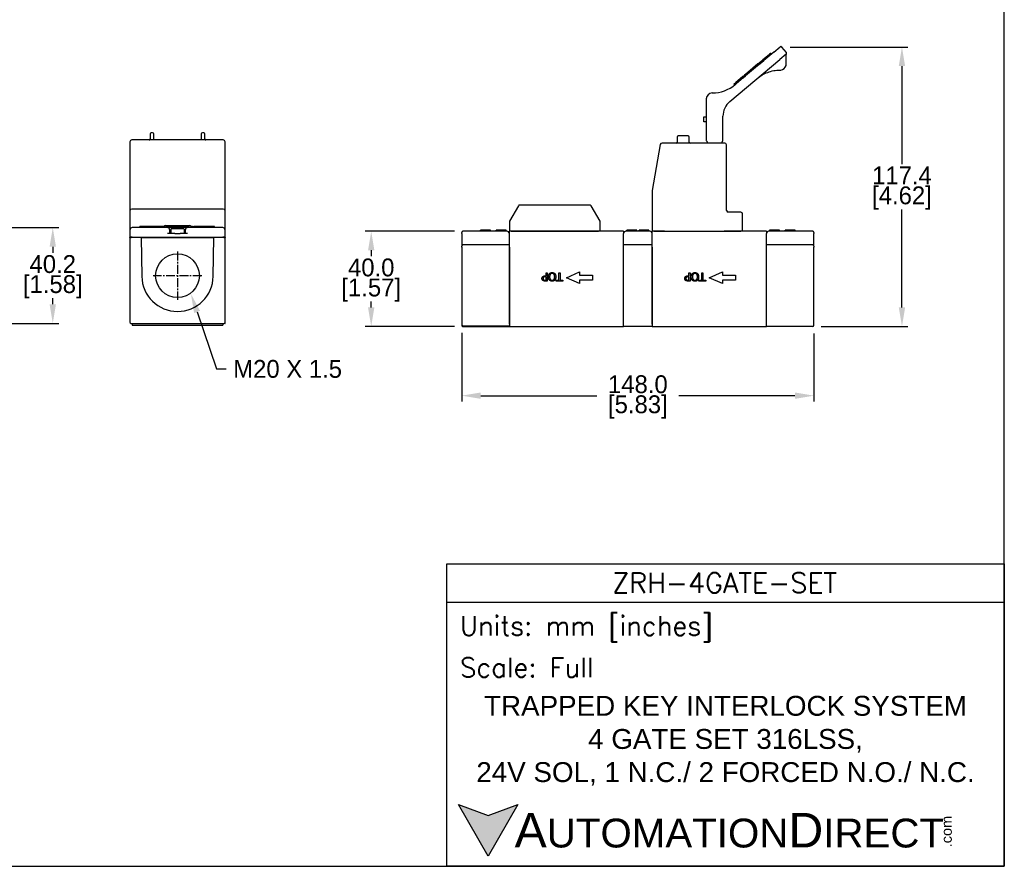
# Model space of a CAD drawing. Header units: inches. Extents: x 99 to 1311, y 112 to 1013.
# Tile 4 of 5: x 897 to 1311, y 302 to 658. Entities that reach past the tile are written whole.
import ezdxf
from ezdxf import colors
from ezdxf.entities.mleader import LeaderData, LeaderLine
from ezdxf.math import Vec2, Vec3

# ---------------------------------------------------------------- set-up
doc = ezdxf.new("R2010")
doc.units = ezdxf.units.IN
doc.header["$LTSCALE"] = 10
doc.header["$MEASUREMENT"] = 0
doc.linetypes.add('CENTER2', pattern=[1.125, 0.75, -0.125, 0.125, -0.125])
for name, color, linetype in [('CENTERLINE', 40, 'CENTER2'), ('DIMENSIONS', 140, 'Continuous'), ('TEXT', 140, 'Continuous')]:
    doc.layers.add(name, color=color, linetype=linetype)
doc.styles.add('\\M+2ABAC\\M+2A6A11', font='txt')
doc.styles.add('ROMANS', font='romans.shx')
doc.dimstyles.get("Standard").update_dxf_attribs({"dimtxt": 7.5, "dimasz": 8, "dimexe": 2.5, "dimexo": 3.5, "dimgap": 1, "dimtad": 0, "dimtih": 1, "dimtoh": 1, "dimdec": 1, "dimzin": 0, "dimdsep": 46, "dimtxsty": 'Standard', "dimcen": 0, "dimadec": 0, "dimazin": 0, "dimtfac": 1, "dimtdec": 1, "dimtofl": 0, "dimtmove": 0, "dimatfit": 3, "dimfxl": 0, "dimtolj": 1, "dimtzin": 0, "dimarcsym": 0})

# ---------------------------------------------------------------- blocks, each defined once
blk = doc.blocks.new('*D0')
at = {"layer": 'DEFPOINTS', "color": 0}
for p in [(1217.22, 646.32), (1230.24, 528.93), (1267.71, 528.93)]:
    blk.add_point(p, dxfattribs=at)
at = {"layer": 'DIMENSIONS', "color": 0, "lineweight": -2}
for p, q in [((1220.72, 646.32), (1270.21, 646.32)), ((1267.71, 638.32), (1267.71, 597.13)), ((1267.71, 536.93), (1267.71, 578.13)), ((1233.74, 528.93), (1270.21, 528.93))]:
    blk.add_line(p, q, dxfattribs=at)
at = {"layer": 'DIMENSIONS', "color": 0}
for points in [[(1266.38, 638.32), (1269.05, 638.32), (1267.71, 646.32)], [(1266.38, 536.93), (1269.05, 536.93), (1267.71, 528.93)]]:
    blk.add_solid(points, dxfattribs=at)
at = {"layer": 'DIMENSIONS', "color": 0, "char_height": 7.5, "attachment_point": 5}
for s, insert in [('\\A1;117.4', (1267.71, 592.38)), ('\\A1;[4.62]', (1267.71, 582.88))]:
    blk.add_mtext(s, dxfattribs=dict(at, insert=insert))
blk = doc.blocks.new('*D1')
at = {"layer": 'DEFPOINTS', "color": 0}
for p in [(1083.24, 568.93), (1044.7, 528.93), (1083.24, 528.93)]:
    blk.add_point(p, dxfattribs=at)
at = {"layer": 'DIMENSIONS', "color": 0, "lineweight": -2}
for p, q in [((1079.74, 568.93), (1042.2, 568.93)), ((1044.7, 560.93), (1044.7, 558.43)), ((1044.7, 536.93), (1044.7, 539.43)), ((1079.74, 528.93), (1042.2, 528.93))]:
    blk.add_line(p, q, dxfattribs=at)
at = {"layer": 'DIMENSIONS', "color": 0}
for points in [[(1043.36, 560.93), (1046.03, 560.93), (1044.7, 568.93)], [(1043.36, 536.93), (1046.03, 536.93), (1044.7, 528.93)]]:
    blk.add_solid(points, dxfattribs=at)
at = {"layer": 'DIMENSIONS', "color": 0, "char_height": 7.5, "attachment_point": 5}
for s, insert in [('\\A1;40.0', (1044.7, 553.68)), ('\\A1;[1.57]', (1044.7, 544.18))]:
    blk.add_mtext(s, dxfattribs=dict(at, insert=insert))
blk = doc.blocks.new('*D3')
at = {"layer": 'DEFPOINTS', "color": 0}
for p in [(1082.74, 529.73), (1230.74, 529.44), (1230.74, 499.87)]:
    blk.add_point(p, dxfattribs=at)
at = {"layer": 'DIMENSIONS', "color": 0, "lineweight": -2}
for p, q in [((1082.74, 526.23), (1082.74, 497.37)), ((1230.74, 525.94), (1230.74, 497.37)), ((1090.74, 499.87), (1139.49, 499.87)), ((1222.74, 499.87), (1173.99, 499.87))]:
    blk.add_line(p, q, dxfattribs=at)
at = {"layer": 'DIMENSIONS', "color": 0}
for points in [[(1090.74, 501.2), (1090.74, 498.54), (1082.74, 499.87)], [(1222.74, 501.2), (1222.74, 498.54), (1230.74, 499.87)]]:
    blk.add_solid(points, dxfattribs=at)
at = {"layer": 'DIMENSIONS', "color": 0, "char_height": 7.5, "attachment_point": 5}
for s, insert in [('\\A1;148.0', (1156.74, 504.62)), ('\\A1;[5.83]', (1156.74, 495.12))]:
    blk.add_mtext(s, dxfattribs=dict(at, insert=insert))
blk = doc.blocks.new('*D12')
at = {"layer": 'DEFPOINTS', "color": 0}
for p in [(880.28, 570.45), (880.78, 530.25), (910.88, 530.25)]:
    blk.add_point(p, dxfattribs=at)
at = {"layer": 'DIMENSIONS', "color": 0, "lineweight": -2}
for p, q in [((883.78, 570.45), (913.38, 570.45)), ((910.88, 562.45), (910.88, 559.85)), ((910.88, 538.25), (910.88, 540.85)), ((884.28, 530.25), (886.23, 530.25)), ((888.77, 530.25), (913.38, 530.25))]:
    blk.add_line(p, q, dxfattribs=at)
at = {"layer": 'DIMENSIONS', "color": 0}
for points in [[(909.55, 562.45), (912.21, 562.45), (910.88, 570.45)], [(909.55, 538.25), (912.21, 538.25), (910.88, 530.25)]]:
    blk.add_solid(points, dxfattribs=at)
at = {"layer": 'DIMENSIONS', "color": 0, "char_height": 7.5, "attachment_point": 5}
for s, insert in [('\\A1;40.2', (910.88, 555.1)), ('\\A1;[1.58]', (910.88, 545.6))]:
    blk.add_mtext(s, dxfattribs=dict(at, insert=insert))

msp = doc.modelspace()

# ---------------------------------------------------------------- hatches: boundary and pattern name
at = {"layer": 'TEXT'}
msp.add_hatch(color=256, dxfattribs=at).paths.add_polyline_path([(1106.37, 328.09), (1093.9, 323.55), (1081.43, 328.09), (1093.9, 306.48)])

# ---------------------------------------------------------------- linework, layer by layer
for p, q in [((1213.84, 644.13), (1216.52, 646.38)), ((1219.15, 644.02), (1217.22, 646.32)), ((1213.84, 644.13), (1197.63, 630.53)), ((1211.99, 643.23), (1209.31, 640.98)), ((1212.31, 642.85), (1209.74, 640.7)), ((1211.99, 643.23), (1212.37, 643.55)), ((1212.31, 642.85), (1212.81, 643.27)), ((1212.81, 643.27), (1212.58, 643.54)), ((1219.09, 643.32), (1216.41, 641.07)), ((1219.09, 639.14), (1219.09, 643.13)), ((1195.35, 623.4), (1216.41, 641.07)), ((1207.18, 639.2), (1202.91, 635.61)), ((1207.44, 638.77), (1203.27, 635.27)), ((1207.18, 639.2), (1209.31, 640.98)), ((1207.44, 638.77), (1209.74, 640.7)), ((1209.74, 640.7), (1209.52, 640.97)), ((1200.85, 633.89), (1197.89, 631.41)), ((1201.06, 633.41), (1198.16, 630.98)), ((1201.06, 633.41), (1200.83, 633.68)), ((1200.85, 633.89), (1201.57, 634.49)), ((1201.06, 633.41), (1201.99, 634.19)), ((1202.91, 635.61), (1201.57, 634.49)), ((1203.27, 635.27), (1201.99, 634.19)), ((1203.27, 635.27), (1203.04, 635.53)), ((1197.39, 630.33), (1197.17, 630.6)), ((1197.18, 630.81), (1197.89, 631.41)), ((1197.56, 630.48), (1198.16, 630.98)), ((1185.49, 624.52), (1185.49, 607.24)), ((1184.49, 614.93), (1184.49, 616.93)), ((1184.49, 616.93), (1185.49, 616.93)), ((1192.49, 607.24), (1192.49, 617.27)), ((1185.49, 614.93), (1184.49, 614.93)), ((951.8, 609.81), (951.8, 607.71)), ((952.85, 610.26), (952.25, 610.26)), ((953.3, 607.71), (953.3, 609.81)), ((973.3, 609.81), (973.3, 607.71)), ((974.35, 610.26), (973.75, 610.26)), ((974.8, 607.71), (974.8, 609.81)), ((1173.27, 608.49), (1173.27, 606.39)), ((1177.82, 608.94), (1173.72, 608.94)), ((1178.27, 606.39), (1178.27, 608.49)), ((943.3, 606.51), (943.3, 579.01)), ((956.78, 607.26), (944.05, 607.26)), ((957.8, 607.26), (956.78, 607.26)), ((982.55, 607.26), (957.8, 607.26)), ((983.3, 579.01), (983.3, 606.51)), ((1166.16, 605.32), (1162.75, 586.01)), ((1193.24, 605.94), (1166.89, 605.94)), ((1185.49, 607.24), (1185.49, 607.16)), ((1185.56, 606.91), (1186.11, 605.94)), ((1191.87, 605.94), (1192.42, 606.91)), ((1192.49, 607.16), (1192.49, 607.24)), ((1193.99, 577.69), (1193.99, 605.19)), ((1162.74, 585.88), (1162.74, 568.94)), ((1106.52, 579.57), (1102.84, 573.19)), ((1136.51, 579.94), (1107.17, 579.94)), ((1140.84, 573.19), (1137.15, 579.57)), ((943.3, 579.01), (943.3, 577.51)), ((943.3, 577.51), (943.3, 570.26)), ((982.55, 578.26), (944.05, 578.26)), ((983.3, 577.51), (983.3, 579.01)), ((983.3, 570.26), (983.3, 577.51)), ((1199.99, 576.94), (1194.74, 576.94)), ((1200.74, 568.94), (1200.74, 576.19)), ((958.3, 571.35), (968.3, 571.35)), ((1102.74, 572.81), (1102.74, 568.94)), ((1140.94, 568.94), (1140.94, 572.81)), ((943.3, 569.45), (943.3, 566.45)), ((959.05, 570.45), (944.3, 570.45)), ((948.18, 570.95), (947.41, 570.95)), ((947.41, 570.45), (947.41, 570.95)), ((948.63, 570.95), (948.18, 570.95)), ((948.18, 570.45), (948.18, 570.95)), ((949.15, 570.95), (948.63, 570.95)), ((948.63, 570.45), (948.63, 570.95)), ((949.25, 570.95), (949.15, 570.95)), ((949.15, 570.45), (949.15, 570.95)), ((949.65, 570.95), (949.25, 570.95)), ((949.25, 570.45), (949.25, 570.95)), ((950.09, 570.95), (949.65, 570.95)), ((949.65, 570.45), (949.65, 570.95)), ((950.89, 570.95), (950.09, 570.95)), ((950.09, 570.45), (950.09, 570.95)), ((950.89, 570.45), (950.89, 570.95)), ((951.72, 570.95), (950.95, 570.95)), ((950.95, 570.45), (950.95, 570.95)), ((952.16, 570.95), (951.72, 570.95)), ((951.72, 570.45), (951.72, 570.95)), ((952.68, 570.95), (952.16, 570.95)), ((952.16, 570.45), (952.16, 570.95)), ((952.78, 570.95), (952.68, 570.95)), ((952.68, 570.45), (952.68, 570.95)), ((953.18, 570.95), (952.78, 570.95)), ((952.78, 570.45), (952.78, 570.95)), ((953.63, 570.95), (953.18, 570.95)), ((953.18, 570.45), (953.18, 570.95)), ((954.42, 570.95), (953.63, 570.95)), ((953.63, 570.45), (953.63, 570.95)), ((954.42, 570.45), (954.42, 570.95)), ((955.25, 570.95), (954.48, 570.95)), ((954.48, 570.45), (954.48, 570.95)), ((955.7, 570.95), (955.25, 570.95)), ((955.25, 570.45), (955.25, 570.95)), ((956.21, 570.95), (955.7, 570.95)), ((955.7, 570.45), (955.7, 570.95)), ((956.31, 570.95), (956.21, 570.95)), ((956.21, 570.45), (956.21, 570.95)), ((956.72, 570.95), (956.31, 570.95)), ((956.31, 570.45), (956.31, 570.95)), ((957.16, 570.95), (956.72, 570.95)), ((956.72, 570.45), (956.72, 570.95)), ((957.96, 570.95), (957.16, 570.95)), ((957.16, 570.45), (957.16, 570.95)), ((957.96, 570.45), (957.96, 570.95)), ((958.93, 570.95), (958.44, 570.95)), ((958.44, 570.45), (958.44, 570.95)), ((958.93, 570.45), (958.93, 570.95)), ((967.55, 570.45), (959.05, 570.45)), ((962.15, 568.05), (959.05, 568.05)), ((959.52, 570.45), (959.52, 570.95)), ((960.05, 568.05), (960.05, 569.45)), ((960.55, 569.75), (960.55, 568.05)), ((960.85, 570.05), (965.75, 570.05)), ((961.72, 570.95), (961.32, 570.95)), ((961.32, 570.45), (961.32, 570.95)), ((961.72, 570.45), (961.72, 570.95)), ((962.15, 568.05), (964.44, 568.05)), ((962.24, 570.45), (962.24, 570.95)), ((967.55, 568.05), (964.44, 568.05)), ((964.61, 570.45), (964.61, 570.95)), ((965.53, 570.95), (965.1, 570.95)), ((965.1, 570.45), (965.1, 570.95)), ((965.53, 570.45), (965.53, 570.95)), ((966.04, 570.45), (966.04, 570.95)), ((966.05, 569.75), (966.05, 568.05)), ((966.55, 569.45), (966.55, 568.05)), ((982.3, 570.45), (967.55, 570.45)), ((968.24, 570.95), (967.85, 570.95)), ((967.85, 570.45), (967.85, 570.95)), ((968.24, 570.45), (968.24, 570.95)), ((969.53, 570.95), (969.04, 570.95)), ((969.04, 570.45), (969.04, 570.95)), ((969.53, 570.45), (969.53, 570.95)), ((970.15, 570.45), (970.15, 570.95)), ((972.35, 570.45), (972.35, 570.95)), ((972.56, 570.45), (972.56, 570.95)), ((974.94, 570.45), (974.94, 570.95)), ((975.87, 570.95), (975.44, 570.95)), ((975.44, 570.45), (975.44, 570.95)), ((975.87, 570.45), (975.87, 570.95)), ((977.38, 570.95), (976.95, 570.95)), ((976.95, 570.45), (976.95, 570.95)), ((977.38, 570.45), (977.38, 570.95)), ((978.88, 570.95), (978.45, 570.95)), ((978.45, 570.45), (978.45, 570.95)), ((978.88, 570.45), (978.88, 570.95)), ((983.3, 566.45), (983.3, 569.45)), ((1082.74, 567.93), (1082.74, 568.43)), ((1082.74, 567.93), (1082.74, 562.73)), ((1090.89, 568.93), (1083.24, 568.93)), ((1090.65, 568.93), (1090.65, 569.43)), ((1090.74, 568.93), (1090.74, 569.43)), ((1095.04, 568.93), (1090.89, 568.93)), ((1091.06, 568.93), (1091.06, 569.43)), ((1094.74, 568.93), (1094.74, 569.43)), ((1094.82, 568.93), (1094.82, 569.43)), ((1096.74, 568.93), (1095.04, 568.93)), ((1100.89, 568.93), (1096.74, 568.93)), ((1097.24, 568.93), (1097.24, 569.43)), ((1097.31, 568.93), (1097.31, 569.43)), ((1101.31, 569.43), (1097.31, 569.43)), ((1101.74, 568.93), (1100.89, 568.93)), ((1101.31, 568.93), (1101.31, 569.43)), ((1101.38, 568.93), (1101.38, 569.43)), ((1103.49, 568.94), (1102.74, 568.94)), ((1102.74, 529.93), (1102.74, 568.93)), ((1103.49, 568.94), (1140.19, 568.94)), ((1113.19, 568.93), (1113.19, 568.94)), ((1133.49, 568.93), (1133.49, 568.94)), ((1140.94, 568.94), (1140.19, 568.94)), ((1150.74, 568.93), (1148.14, 568.93)), ((1150.74, 568.93), (1150.74, 567.93)), ((1150.74, 529.93), (1150.74, 567.93)), ((1152.59, 568.93), (1151.74, 568.93)), ((1152.1, 568.93), (1152.1, 569.43)), ((1152.17, 568.93), (1152.17, 569.43)), ((1160.89, 568.93), (1152.59, 568.93)), ((1155.82, 568.93), (1155.82, 569.43)), ((1156.17, 568.93), (1156.17, 569.43)), ((1156.24, 568.93), (1156.24, 569.43)), ((1157.24, 568.93), (1157.24, 569.43)), ((1157.31, 568.93), (1157.31, 569.43)), ((1161.31, 569.43), (1157.31, 569.43)), ((1161.74, 568.93), (1160.89, 568.93)), ((1161.31, 568.93), (1161.31, 569.43)), ((1161.38, 568.93), (1161.38, 569.43)), ((1163.49, 568.94), (1162.74, 568.94)), ((1162.74, 529.93), (1162.74, 568.93)), ((1163.49, 568.94), (1167.89, 568.94)), ((1164.24, 568.93), (1164.24, 568.94)), ((1166.89, 568.93), (1166.89, 568.94)), ((1167.89, 568.93), (1167.86, 568.93)), ((1167.89, 568.93), (1192.99, 568.93)), ((1192.99, 568.94), (1199.99, 568.94)), ((1193.12, 568.93), (1192.99, 568.93)), ((1193.99, 568.93), (1193.99, 568.94)), ((1200.74, 568.94), (1199.99, 568.94)), ((1210.74, 568.93), (1208.14, 568.93)), ((1210.74, 568.93), (1210.74, 567.93)), ((1210.74, 529.93), (1210.74, 567.93)), ((1212.59, 568.93), (1211.74, 568.93)), ((1212.1, 568.93), (1212.1, 569.43)), ((1212.17, 568.93), (1212.17, 569.43)), ((1216.74, 568.93), (1212.59, 568.93)), ((1215.82, 568.93), (1215.82, 569.43)), ((1216.17, 568.93), (1216.17, 569.43)), ((1216.24, 568.93), (1216.24, 569.43)), ((1218.44, 568.93), (1216.74, 568.93)), ((1222.59, 568.93), (1218.44, 568.93)), ((1218.65, 568.93), (1218.65, 569.43)), ((1222.74, 569.43), (1218.74, 569.43)), ((1218.74, 568.93), (1218.74, 569.43)), ((1230.24, 568.93), (1222.59, 568.93)), ((1222.74, 568.93), (1222.74, 569.43)), ((1222.82, 568.93), (1222.82, 569.43)), ((1230.74, 568.43), (1230.74, 567.93)), ((1230.74, 562.73), (1230.74, 567.93)), ((943.3, 566.25), (943.3, 566.45)), ((944.3, 566.45), (943.3, 566.45)), ((943.3, 566.25), (943.8, 566.25)), ((943.3, 566.25), (943.3, 530.75)), ((943.8, 566.45), (943.8, 566.25)), ((948.01, 566.25), (943.8, 566.25)), ((944.3, 566.45), (982.3, 566.45)), ((948.01, 566.25), (948.51, 566.25)), ((948.01, 566.25), (948.3, 549.99)), ((948.51, 566.25), (978.08, 566.25)), ((978.08, 566.25), (978.58, 566.25)), ((978.29, 549.99), (978.58, 566.25)), ((982.8, 566.25), (978.58, 566.25)), ((983.3, 566.45), (982.3, 566.45)), ((982.8, 566.25), (982.8, 566.45)), ((982.8, 566.25), (983.3, 566.25)), ((983.3, 566.45), (983.3, 566.25)), ((983.3, 530.75), (983.3, 566.25)), ((1082.74, 562.23), (1082.74, 562.73)), ((1102.74, 563.23), (1083.24, 563.23)), ((1162.74, 563.23), (1150.74, 563.23)), ((1230.24, 563.23), (1210.74, 563.23)), ((1230.74, 562.73), (1230.74, 562.23)), ((1082.74, 562.23), (1082.74, 529.73)), ((1102.74, 562.23), (1102.74, 529.23)), ((1150.74, 528.93), (1150.74, 562.23)), ((1162.74, 562.23), (1162.74, 528.93)), ((1210.74, 528.93), (1210.74, 562.23)), ((1230.74, 529.44), (1230.74, 562.23)), ((1126.74, 549.43), (1132.24, 551.93)), ((1132.24, 551.93), (1132.24, 550.43)), ((1132.24, 550.43), (1137.74, 550.43)), ((1137.74, 550.43), (1137.74, 548.43)), ((1186.74, 549.43), (1192.24, 551.93)), ((1192.24, 551.93), (1192.24, 550.43)), ((1192.24, 550.43), (1197.74, 550.43)), ((1197.74, 550.43), (1197.74, 548.43)), ((1132.24, 546.93), (1126.74, 549.43)), ((1132.24, 548.43), (1132.24, 546.93)), ((1137.74, 548.43), (1132.24, 548.43)), ((1192.24, 546.93), (1186.74, 549.43)), ((1192.24, 548.43), (1192.24, 546.93)), ((1197.74, 548.43), (1192.24, 548.43)), ((943.3, 530.75), (943.3, 530.55)), ((943.3, 530.55), (943.34, 530.55)), ((943.8, 530.25), (982.8, 530.25)), ((944.3, 530.25), (944.3, 529.45)), ((982.3, 530.25), (982.3, 529.45)), ((982.85, 530.26), (983.3, 530.25)), ((983.3, 530.25), (983.3, 530.75)), ((1082.74, 529.73), (1082.74, 529.7)), ((1082.74, 529.7), (1082.74, 529.69)), ((1082.74, 529.69), (1082.74, 529.48)), ((944.3, 529.45), (982.3, 529.45)), ((1082.74, 529.48), (1082.74, 529.46)), ((1082.74, 529.46), (1082.74, 529.44)), ((1083.24, 529.23), (1102.74, 529.23)), ((1083.24, 528.93), (1102.74, 528.93)), ((1102.74, 528.93), (1102.74, 529.23)), ((1102.74, 529.23), (1102.74, 529.23)), ((1102.74, 528.93), (1150.74, 528.93)), ((1162.74, 528.93), (1150.74, 528.93)), ((1162.74, 528.93), (1210.74, 528.93)), ((1230.24, 528.93), (1210.74, 528.93))]:
    msp.add_line(p, q)
msp.add_circle((963.3, 550.25), 9.19)
for centre, radius, start, end in [((1216.84, 646), 0.5, 40, 130), ((1212.47, 643.44), 0.15, 40, 130), ((1218.77, 643.7), 0.5, 310, 40), ((1219.59, 643.13), 0.5, 145.2246, 180), ((1209.4, 640.87), 0.15, 40, 130), ((1216.59, 639.14), 2.5, 274.2482, 345.7518), ((1200.95, 633.77), 0.15, 130, 220), ((1187.99, 642.02), 15, 270, 310), ((1197.28, 630.7), 0.15, 130, 220), ((1187.99, 624.52), 2.5, 90, 180), ((1200.49, 617.27), 8, 130, 180), ((952.25, 609.81), 0.45, 90, 180), ((952.85, 609.81), 0.45, 0, 90), ((973.75, 609.81), 0.45, 90, 180), ((974.35, 609.81), 0.45, 0, 90), ((1173.72, 608.49), 0.45, 90, 180), ((1177.82, 608.49), 0.45, 0, 90), ((944.05, 606.51), 0.75, 90, 180), ((951.35, 607.71), 0.45, 270, 0), ((975.25, 607.71), 0.45, 180, 270), ((982.55, 606.51), 0.75, 0, 90), ((1166.89, 605.19), 0.75, 90, 170), ((1172.82, 606.39), 0.45, 270, 0), ((1178.72, 606.39), 0.45, 180, 270), ((1185.99, 607.16), 0.5, 180, 210), ((1191.99, 607.16), 0.5, 330, 0), ((1193.24, 605.19), 0.75, 0, 90), ((1163.49, 585.88), 0.75, 170, 180), ((1107.17, 579.19), 0.75, 90, 150), ((1136.51, 579.19), 0.75, 30, 90), ((944.05, 577.51), 0.75, 90, 180), ((982.55, 577.51), 0.75, 0, 90), ((1194.74, 577.69), 0.75, 180, 270), ((1199.99, 576.19), 0.75, 0, 90), ((958.3, 570.35), 1, 90, 143.1301), ((968.3, 570.35), 1, 36.8699, 90), ((1103.49, 572.81), 0.75, 150, 180), ((1140.19, 572.81), 0.75, 0, 30), ((944.3, 569.45), 1, 90, 180), ((959.05, 569.45), 1, 0, 90), ((960.85, 569.75), 0.3, 90, 180), ((965.75, 569.75), 0.3, 0, 90), ((967.55, 569.45), 1, 90, 180), ((982.3, 569.45), 1, 0, 90), ((1083.24, 568.43), 0.5, 90, 180), ((1101.74, 567.93), 1, 0, 90), ((1151.74, 567.93), 1, 90, 180), ((1161.74, 567.93), 1, 0, 90), ((1211.74, 567.93), 1, 90, 180), ((1230.24, 568.43), 0.5, 0, 90), ((1083.24, 562.73), 0.5, 90, 180), ((1230.24, 562.73), 0.5, 0, 90), ((963.3, 550.25), 15, 181, 359), ((943.8, 530.75), 0.5, 180, 270), ((982.8, 530.75), 0.5, 270, 0)]:
    msp.add_arc(centre, radius, start, end)
for centre, major_axis, ratio, start_param, end_param in [((1203, 635.5), (0.096, -0.115), 0.366025, 1.570796, 3.141593), ((1083.24, 529.73), (-0.5, 0), 0.992528, 0, 1.570796), ((1083.24, 529.44), (0, 0.504), 0.992528, 1.570796, 3.141593), ((1230.24, 529.44), (0, 0.504), 0.992528, 3.141593, 4.712389)]:
    msp.add_ellipse(centre, major_axis=major_axis, ratio=ratio, start_param=start_param, end_param=end_param)
for points, degree, knots in [([(1219.01, 638.52), (1219.05, 638.68), (1219.08, 638.85), (1219.09, 639.05), (1219.09, 639.1), (1219.09, 639.14)], 3, [0, 0, 0, 0, 0.00984526, 0.00984526, 0.01234465, 0.01234465, 0.01234465, 0.01234465]), ([(1206.96, 633.14), (1207.59, 633.67), (1208.28, 634.15), (1209.73, 635.01), (1210.5, 635.38), (1211.32, 635.68), (1212.11, 635.98), (1212.95, 636.22), (1214.71, 636.55), (1215.65, 636.64), (1216.59, 636.64)], 3, [0, 0, 0, 0, 0.313575, 0.313575, 0.629043, 0.629043, 0.629043, 0.937891, 0.937891, 1.256443, 1.256443, 1.256443, 1.256443]), ([(953.3, 607.26), (953.3, 607.3), (953.3, 607.33), (953.3, 607.43), (953.3, 607.49), (953.3, 607.6), (953.3, 607.66), (953.3, 607.71)], 3, [-0.3284938, -0.3284938, -0.3284938, -0.3284938, -0.25, -0.25, -0.125, -0.125, 0, 0, 0, 0]), ([(973.3, 607.71), (973.3, 607.66), (973.3, 607.6), (973.3, 607.49), (973.3, 607.43), (973.3, 607.33), (973.3, 607.3), (973.3, 607.26)], 3, [-1, -1, -1, -1, -0.875, -0.875, -0.75, -0.75, -0.6715062, -0.6715062, -0.6715062, -0.6715062]), ([(943.3, 570.25), (943.3, 570.25), (943.3, 570.25), (943.3, 570.25), (943.3, 570.25), (943.3, 570.25), (943.3, 570.25), (943.3, 570.25), (943.3, 570.25), (943.3, 570.24), (943.3, 570.24), (943.3, 570.24), (943.3, 570.24), (943.3, 570.24), (943.3, 570.25), (943.3, 570.22), (943.3, 570.17), (943.3, 569.95), (943.3, 569.72), (943.3, 569.51), (943.3, 569.48), (943.3, 569.45)], 3, [-4.7, -4.7, -4.7, -4.7, -4.089937, -4.089937, -3.479875, -3.479875, -2.869812, -2.869812, -2.25975, -2.25975, -1.649687, -1.649687, -1.039625, -1.039625, -0.887109, -0.887109, -0.734594, -0.734594, -0.429563, -0.429563, -0.378687, -0.378687, -0.378687, -0.378687]), ([(970.15, 570.75), (969.96, 570.75), (969.62, 570.75), (969.53, 570.75)], 2, [3.087946, 3.087946, 3.087946, 4, 4.303822, 4.303822, 4.303822]), ([(983.3, 569.45), (983.3, 569.48), (983.3, 569.51), (983.3, 569.73), (983.3, 569.96), (983.3, 570.18), (983.3, 570.23), (983.3, 570.25), (983.3, 570.24), (983.3, 570.24), (983.3, 570.24), (983.3, 570.24), (983.3, 570.24), (983.3, 570.25), (983.3, 570.25), (983.3, 570.25), (983.3, 570.25), (983.3, 570.25), (983.3, 570.25), (983.3, 570.25), (983.3, 570.25), (983.3, 570.25)], 3, [-4.023542, -4.023542, -4.023542, -4.023542, -3.970437, -3.970437, -3.665406, -3.665406, -3.512891, -3.512891, -3.360375, -3.360375, -2.750312, -2.750312, -2.14025, -2.14025, -1.530187, -1.530187, -0.920125, -0.920125, -0.310062, -0.310062, 0.3, 0.3, 0.3, 0.3]), ([(1148.14, 568.93), (1147.24, 568.93), (1146.34, 568.93), (1144.43, 568.93), (1143.41, 568.93), (1141.88, 568.93), (1141.38, 568.93), (1140.36, 568.93), (1139.85, 568.93), (1137.31, 568.93), (1135.28, 568.93), (1131.21, 568.93), (1129.17, 568.93), (1125.11, 568.93), (1123.07, 568.93), (1119.01, 568.93), (1116.97, 568.93), (1112.91, 568.93), (1110.87, 568.93), (1106.81, 568.93), (1104.77, 568.93), (1102.74, 568.93)], 3, [0.16, 0.16, 0.16, 0.16, 0.429563, 0.429563, 0.734594, 0.734594, 0.887109, 0.887109, 1.039625, 1.039625, 1.649687, 1.649687, 2.25975, 2.25975, 2.869812, 2.869812, 3.479875, 3.479875, 4.089937, 4.089937, 4.7, 4.7, 4.7, 4.7]), ([(1208.14, 568.93), (1207.24, 568.93), (1206.34, 568.93), (1204.43, 568.93), (1203.41, 568.93), (1201.88, 568.93), (1201.38, 568.93), (1200.36, 568.93), (1199.85, 568.93), (1197.31, 568.93), (1195.28, 568.93), (1193.2, 568.93), (1193.16, 568.93), (1193.12, 568.93)], 3, [0.16, 0.16, 0.16, 0.16, 0.429563, 0.429563, 0.734594, 0.734594, 0.887109, 0.887109, 1.039625, 1.039625, 1.649687, 1.649687, 1.661621, 1.661621, 1.661621, 1.661621])]:
    msp.add_open_spline(points, degree=degree, knots=knots)
for points, degree in [([(1216.59, 636.64), (1216.65, 636.64), (1216.71, 636.64), (1216.77, 636.65)], 3), ([(960.61, 570.95), (960.31, 570.95), (959.8, 570.95), (959.63, 570.95), (959.52, 570.95)], 4), ([(961.32, 570.95), (961.08, 570.95), (960.61, 570.95)], 2), ([(963.42, 570.95), (962.89, 570.95), (962.5, 570.95), (962.24, 570.95)], 3), ([(964.61, 570.95), (964.49, 570.95), (964.32, 570.95), (963.76, 570.95), (963.42, 570.95)], 4), ([(967.14, 570.95), (966.83, 570.95), (966.32, 570.95), (966.16, 570.95), (966.04, 570.95)], 4), ([(967.85, 570.95), (967.61, 570.95), (967.14, 570.95)], 2), ([(971.3, 570.95), (970.78, 570.95), (970.4, 570.95), (970.15, 570.95)], 3), ([(972.35, 570.95), (972.28, 570.95), (971.71, 570.95), (971.3, 570.95)], 3), ([(973.75, 570.95), (973.22, 570.95), (972.82, 570.95), (972.56, 570.95)], 3), ([(974.94, 570.95), (974.82, 570.95), (974.64, 570.95), (974.08, 570.95), (973.75, 570.95)], 4), ([(975.18, 570.95), (975.05, 570.95), (974.94, 570.95)], 2), ([(975.44, 570.95), (975.31, 570.95), (975.18, 570.95)], 2), ([(976.5, 570.95), (976.32, 570.95), (976.01, 570.95), (975.93, 570.95), (975.87, 570.95)], 4), ([(976.95, 570.95), (976.86, 570.95), (976.74, 570.95), (976.5, 570.95)], 3), ([(978, 570.95), (977.73, 570.95), (977.52, 570.95), (977.38, 570.95)], 3), ([(978.45, 570.95), (978.42, 570.95), (978.36, 570.95), (978.15, 570.95), (978, 570.95)], 4), ([(1090.74, 569.43), (1090.69, 569.43), (1090.65, 569.43)], 2), ([(1091.06, 569.43), (1090.87, 569.43), (1090.79, 569.43), (1090.74, 569.43)], 2), ([(1092.74, 569.43), (1092.19, 569.43), (1091.31, 569.43), (1091.06, 569.43)], 2), ([(1094.42, 569.43), (1094.17, 569.43), (1093.32, 569.43), (1092.74, 569.43)], 2), ([(1094.74, 569.43), (1094.67, 569.43), (1094.57, 569.43), (1094.42, 569.43)], 2), ([(1094.82, 569.43), (1094.79, 569.43), (1094.74, 569.43)], 2), ([(1097.31, 569.43), (1097.27, 569.43), (1097.24, 569.43)], 2), ([(1101.38, 569.43), (1101.35, 569.43), (1101.31, 569.43)], 2), ([(1152.17, 569.43), (1152.13, 569.43), (1152.1, 569.43)], 2), ([(1154.19, 569.43), (1153.74, 569.43), (1153.03, 569.43), (1152.57, 569.43), (1152.31, 569.43), (1152.22, 569.43), (1152.17, 569.43)], 2), ([(1155.82, 569.43), (1155.56, 569.43), (1154.73, 569.43), (1154.19, 569.43)], 2), ([(1156.11, 569.43), (1156.03, 569.43), (1155.82, 569.43)], 2), ([(1156.17, 569.43), (1156.15, 569.43), (1156.11, 569.43)], 2), ([(1156.24, 569.43), (1156.21, 569.43), (1156.17, 569.43)], 2), ([(1157.31, 569.43), (1157.27, 569.43), (1157.24, 569.43)], 2), ([(1161.38, 569.43), (1161.35, 569.43), (1161.31, 569.43)], 2), ([(1167.86, 568.93), (1166.15, 568.93), (1164.45, 568.93), (1162.74, 568.93)], 3), ([(1212.17, 569.43), (1212.13, 569.43), (1212.1, 569.43)], 2), ([(1214.19, 569.43), (1213.74, 569.43), (1213.03, 569.43), (1212.57, 569.43), (1212.31, 569.43), (1212.22, 569.43), (1212.17, 569.43)], 2), ([(1215.82, 569.43), (1215.56, 569.43), (1214.73, 569.43), (1214.19, 569.43)], 2), ([(1216.11, 569.43), (1216.03, 569.43), (1215.82, 569.43)], 2), ([(1216.17, 569.43), (1216.15, 569.43), (1216.11, 569.43)], 2), ([(1216.24, 569.43), (1216.21, 569.43), (1216.17, 569.43)], 2), ([(1218.74, 569.43), (1218.69, 569.43), (1218.65, 569.43)], 2), ([(1222.82, 569.43), (1222.79, 569.43), (1222.74, 569.43)], 2)]:
    msp.add_open_spline(points, degree=degree)
at = {"layer": 'CENTERLINE', "ltscale": 0.5}
for p, q in [((963.3, 560.44), (963.3, 540.06)), ((973.48, 550.25), (953.11, 550.25))]:
    msp.add_line(p, q, dxfattribs=at)
at = {"layer": 'DEFPOINTS'}
msp.add_lwpolyline([(294.72, 302.19), (1310.72, 302.19), (1310.72, 1013.39), (294.72, 1013.39)], close=True, dxfattribs=at)
at = {"layer": 'TEXT'}
for p, q in [((1118.2, 551.51), (1118.67, 551.51)), ((1118.2, 550.2), (1118.2, 551.51)), ((1118.67, 551.51), (1118.67, 548.01)), ((1123.6, 551.51), (1124.07, 551.51)), ((1123.6, 548.42), (1123.6, 551.51)), ((1124.07, 551.51), (1124.07, 548.42)), ((1178.2, 551.51), (1178.67, 551.51)), ((1178.2, 550.2), (1178.2, 551.51)), ((1178.67, 551.51), (1178.67, 548.01)), ((1183.6, 551.51), (1184.07, 551.51)), ((1183.6, 548.42), (1183.6, 551.51)), ((1184.07, 551.51), (1184.07, 548.42)), ((1118.67, 548.01), (1117.79, 548.01)), ((1117.81, 550.2), (1118.2, 550.2)), ((1117.82, 548.41), (1118.2, 548.41)), ((1118.2, 549.81), (1117.88, 549.81)), ((1118.2, 548.41), (1118.2, 549.81)), ((1122.43, 548.42), (1123.6, 548.42)), ((1122.43, 548.01), (1122.43, 548.42)), ((1125.24, 548.01), (1122.43, 548.01)), ((1124.07, 548.42), (1125.24, 548.42)), ((1125.24, 548.42), (1125.24, 548.01)), ((1178.67, 548.01), (1177.79, 548.01)), ((1177.81, 550.2), (1178.2, 550.2)), ((1177.82, 548.41), (1178.2, 548.41)), ((1178.2, 549.81), (1177.88, 549.81)), ((1178.2, 548.41), (1178.2, 549.81)), ((1182.43, 548.42), (1183.6, 548.42)), ((1182.43, 548.01), (1182.43, 548.42)), ((1185.24, 548.01), (1182.43, 548.01)), ((1184.07, 548.42), (1185.24, 548.42)), ((1185.24, 548.42), (1185.24, 548.01)), ((1076.42, 413.07), (1310.72, 413.07))]:
    msp.add_line(p, q, dxfattribs=at)
for points in [[(1076.42, 302.19), (1076.42, 429.22), (1310.72, 429.22), (1310.72, 302.19)], [(1106.37, 328.09), (1093.9, 306.48), (1081.43, 328.09), (1093.9, 323.55)]]:
    msp.add_lwpolyline(points, close=True, dxfattribs=at)
for points in [[(1119.18, 549.76), (1119.18, 550.18), (1119.39, 550.87), (1119.6, 551.1)], [(1119.6, 551.1), (1119.81, 551.35), (1120.38, 551.58), (1120.73, 551.58)], [(1120.72, 551.18), (1120.24, 551.18), (1119.66, 550.45), (1119.66, 549.76)], [(1121.79, 549.76), (1121.79, 550.45), (1121.21, 551.18), (1120.72, 551.18)], [(1120.73, 551.58), (1121.08, 551.58), (1121.65, 551.34), (1121.86, 551.1)], [(1121.86, 551.1), (1122.06, 550.87), (1122.27, 550.19), (1122.27, 549.76)], [(1179.18, 549.76), (1179.18, 550.18), (1179.39, 550.87), (1179.6, 551.1)], [(1179.6, 551.1), (1179.81, 551.35), (1180.38, 551.58), (1180.73, 551.58)], [(1180.72, 551.18), (1180.24, 551.18), (1179.66, 550.45), (1179.66, 549.76)], [(1181.79, 549.76), (1181.79, 550.45), (1181.21, 551.18), (1180.72, 551.18)], [(1180.73, 551.58), (1181.08, 551.58), (1181.65, 551.34), (1181.86, 551.1)], [(1181.86, 551.1), (1182.06, 550.87), (1182.27, 550.19), (1182.27, 549.76)], [(1116.45, 549.06), (1116.45, 549.29), (1116.62, 549.7), (1116.76, 549.84)], [(1116.87, 548.23), (1116.68, 548.36), (1116.45, 548.77), (1116.45, 549.06)], [(1116.76, 549.84), (1116.94, 550.02), (1117.43, 550.2), (1117.81, 550.2)], [(1117.79, 548.01), (1117.48, 548.01), (1117.04, 548.11), (1116.87, 548.23)], [(1117.14, 549.6), (1117.03, 549.49), (1116.94, 549.24), (1116.94, 549.08)], [(1116.94, 549.08), (1116.94, 548.9), (1117.06, 548.63), (1117.19, 548.54)], [(1117.88, 549.81), (1117.6, 549.81), (1117.25, 549.72), (1117.14, 549.6)], [(1117.19, 548.54), (1117.3, 548.47), (1117.6, 548.41), (1117.82, 548.41)], [(1119.6, 548.41), (1119.4, 548.64), (1119.18, 549.32), (1119.18, 549.76)], [(1120.73, 547.93), (1120.37, 547.93), (1119.8, 548.18), (1119.6, 548.41)], [(1119.66, 549.76), (1119.66, 549.41), (1119.81, 548.88), (1119.95, 548.7)], [(1119.95, 548.7), (1120.09, 548.52), (1120.48, 548.34), (1120.72, 548.34)], [(1120.72, 548.34), (1120.98, 548.34), (1121.36, 548.51), (1121.5, 548.7)], [(1121.85, 548.41), (1121.65, 548.17), (1121.08, 547.93), (1120.73, 547.93)], [(1121.5, 548.7), (1121.64, 548.88), (1121.79, 549.42), (1121.79, 549.76)], [(1122.27, 549.76), (1122.27, 549.32), (1122.05, 548.65), (1121.85, 548.41)], [(1176.45, 549.06), (1176.45, 549.29), (1176.62, 549.7), (1176.76, 549.84)], [(1176.87, 548.23), (1176.68, 548.36), (1176.45, 548.77), (1176.45, 549.06)], [(1176.76, 549.84), (1176.94, 550.02), (1177.43, 550.2), (1177.81, 550.2)], [(1177.79, 548.01), (1177.48, 548.01), (1177.04, 548.11), (1176.87, 548.23)], [(1177.14, 549.6), (1177.03, 549.49), (1176.94, 549.24), (1176.94, 549.08)], [(1176.94, 549.08), (1176.94, 548.9), (1177.06, 548.63), (1177.19, 548.54)], [(1177.88, 549.81), (1177.6, 549.81), (1177.25, 549.72), (1177.14, 549.6)], [(1177.19, 548.54), (1177.3, 548.47), (1177.6, 548.41), (1177.82, 548.41)], [(1179.6, 548.41), (1179.4, 548.64), (1179.18, 549.32), (1179.18, 549.76)], [(1180.73, 547.93), (1180.37, 547.93), (1179.8, 548.18), (1179.6, 548.41)], [(1179.66, 549.76), (1179.66, 549.41), (1179.81, 548.88), (1179.95, 548.7)], [(1179.95, 548.7), (1180.09, 548.52), (1180.48, 548.34), (1180.72, 548.34)], [(1180.72, 548.34), (1180.98, 548.34), (1181.36, 548.51), (1181.5, 548.7)], [(1181.85, 548.41), (1181.65, 548.17), (1181.08, 547.93), (1180.73, 547.93)], [(1181.5, 548.7), (1181.64, 548.88), (1181.79, 549.42), (1181.79, 549.76)], [(1182.27, 549.76), (1182.27, 549.32), (1182.05, 548.65), (1181.85, 548.41)]]:
    msp.add_open_spline(points, degree=2, dxfattribs=at)

# ---------------------------------------------------------------- texts
for s, insert, char_height, width, attachment_point, style in [('ZRH-4GATE-SET', (1193.21, 421.25), 8.3526, 157.2235, 5, 'ROMANS'), (' Units: mm [inches]', (1076.42, 401.84), 8.0753, 234.3034, 4, 'ROMANS'), (' Scale: Full', (1076.42, 385.69), 8.0753, 234.3034, 4, 'ROMANS'), ('{\\fArial|b0|i0|c0|p34;     \\H1.2x;A\\H0.8333x;UTOMATION\\H1.2x;D\\H0.8333x;IRECT}', (1081.43, 317.28), 12.113, 205.1902, 4, '\\M+2ABAC\\M+2A6A11')]:
    msp.add_mtext(s, dxfattribs=dict(at, insert=insert, char_height=char_height, width=width, attachment_point=attachment_point, style=style))
at = {"layer": 'TEXT', "insert": (1193.57, 354.9), "char_height": 8.3526, "width": 232.9023, "attachment_point": 5}
msp.add_mtext('{\\fArial|b0|i0|c0|p34;TRAPPED KEY INTERLOCK SYSTEM\\P4 GATE SET 316LSS,\\P24V SOL, 1 N.C./ 2 FORCED N.O./ N.C.}', dxfattribs=at)
at = {"layer": 'TEXT', "insert": (1284.3, 310.18), "char_height": 4.3607, "width": 12.9222, "attachment_point": 1, "rotation": 90, "style": '\\M+2ABAC\\M+2A6A11'}
msp.add_mtext('{\\fArial|b0|i0|c0|p34;.com}', dxfattribs=at)

# ---------------------------------------------------------------- dimensions: what is measured, and where the dimension line sits
at = {"layer": 'DIMENSIONS'}
for base, p1, p2, picture, middle in [((1267.71, 528.93), (1217.22, 646.32), (1230.24, 528.93), '*D0', (1267.71, 587.63)), ((910.88, 530.25), (880.28, 570.45), (880.78, 530.25), '*D12', (910.88, 550.35)), ((1044.7, 528.93), (1083.24, 568.93), (1083.24, 528.93), '*D1', (1044.7, 548.93))]:
    dim = msp.add_linear_dim(base=base, p1=p1, p2=p2, angle=90, dimstyle='Standard', override={"dimpost": '\\X'}, dxfattribs=at)
    dim.commit()
    dim.dimension.update_dxf_attribs({"geometry": picture, "text_midpoint": middle})
dim = msp.add_linear_dim(base=(1230.74, 499.87), p1=(1082.74, 529.73), p2=(1230.74, 529.44), dimstyle='Standard', override={"dimpost": '\\X'}, dxfattribs=at)
dim.commit()
dim.dimension.update_dxf_attribs({"geometry": '*D3', "text_midpoint": (1156.74, 499.87)})

# ---------------------------------------------------------------- leaders
ml = msp.add_multileader_mtext('Standard', dxfattribs=at)
ml.set_content('M20 X 1.5', color=256)
ml.set_leader_properties()
ml.build(insert=Vec2(0, 0))
ml.multileader.update_dxf_attribs({"text_left_attachment_type": 2, "dogleg_length": 4, "arrow_head_size": 8})
ctx = ml.context
ctx.base_point, ctx.char_height, ctx.arrow_head_size, ctx.landing_gap_size, ctx.plane_origin = Vec3(983.71, 511.13), 7.5, 8, 3, Vec3(863.76, 590.49)
ctx.left_attachment = 2
notes = []
notes.append((ctx, [(0, (1, 1, 0), (979.71, 511.13), (1, 0), 4, [(0, [(968.93, 542.64)], 0, [])])]))
ctx.mtext.insert, ctx.mtext.flow_direction = Vec3(986.71, 514.88), 5
for ctx, leaders in notes:
    for number, flags, end, landing, length, lines in leaders:
        leader = LeaderData()
        leader.index, (leader.has_last_leader_line, leader.has_dogleg_vector, leader.attachment_direction) = number, flags
        leader.last_leader_point, leader.dogleg_vector, leader.dogleg_length = Vec3(end), Vec3(landing), length
        for number, points, colour, breaks in lines:
            line = LeaderLine()
            line.index, line.vertices, line.color, line.breaks = number, Vec3.list(points), colors.encode_raw_color(colour), breaks
            leader.lines.append(line)
        ctx.leaders.append(leader)

doc.saveas('drawing.dxf')
